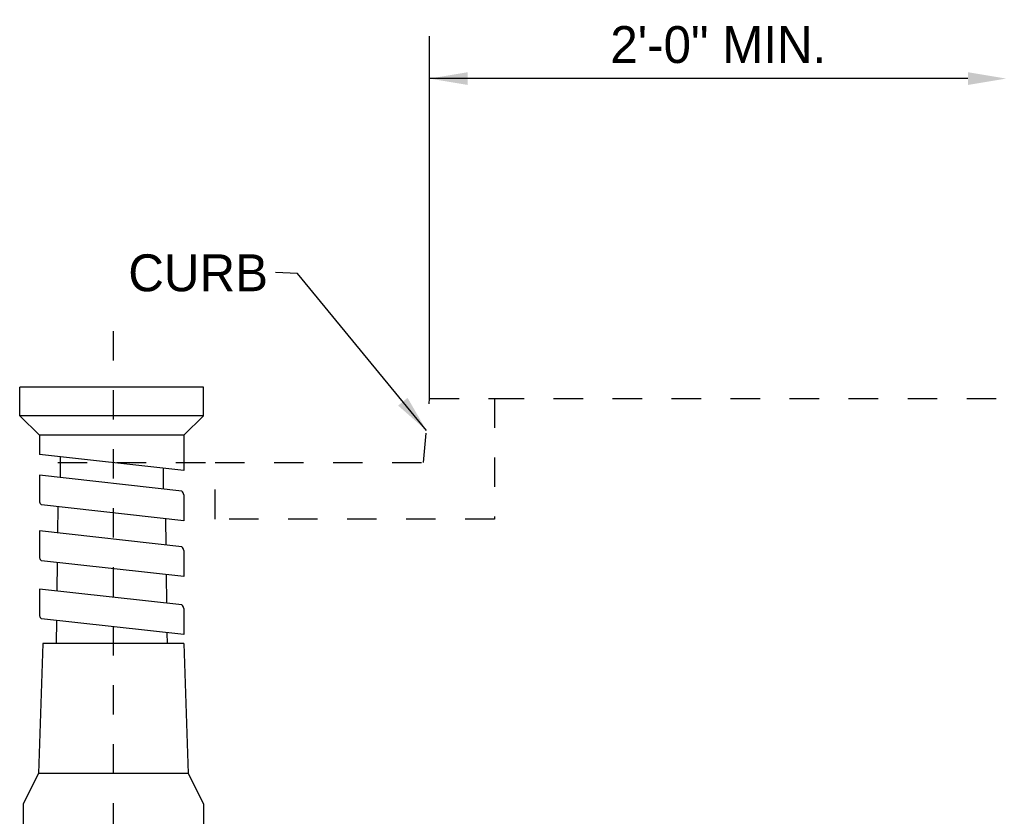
# Model space of a CAD drawing. Header units: feet. Extents: x 6 to 231, y 4 to 30.
# Tile 61 of 67: x 184.22 to 187.56, y 13.76 to 16.46. Entities that reach past the tile are written whole.
import ezdxf

# ---------------------------------------------------------------- set-up
doc = ezdxf.new("R2010")
doc.units = ezdxf.units.FT
doc.header["$MEASUREMENT"] = 0
doc.linetypes.add('CENTER', pattern=[2, 1.25, -0.25, 0.25, -0.25])
doc.linetypes.add('F', pattern=[0.15, 0.1, -0.05])
doc.layers.add('DETAIL', color=50, linetype='Continuous')
doc.layers.add('text', color=9, linetype='Continuous')
doc.styles.add('Slanted-Normal', font='font31.shx', dxfattribs={"height": 0.14})
doc.styles.get("Standard").update_dxf_attribs({"font": 'arial.ttf'})
doc.dimstyles.new('COEC', dxfattribs={"dimscale": 13.9, "dimtxt": 0.18, "dimasz": 0.18, "dimexe": 0.18, "dimexo": 0.0625, "dimgap": 0.09, "dimtad": 1, "dimzin": 0, "dimdsep": 46, "dimtxsty": 'Standard', "dimcen": 0.09, "dimclrd": 256, "dimclre": 256, "dimclrt": 256, "dimaunit": 1, "dimadec": 4, "dimazin": 0, "dimtfac": 1, "dimtofl": 0, "dimtmove": 0, "dimatfit": 3, "dimfxl": 1, "dimtolj": 1, "dimtzin": 0, "dimlwd": -1, "dimlwe": -1, "dimarcsym": 0})

msp = doc.modelspace()

# ---------------------------------------------------------------- linework, layer by layer
at = {"layer": 'DETAIL', "color": 180, "linetype": 'CENTER', "ltscale": 0.05}
msp.add_line((184.53706, 15.40761), (184.53706, 12.38121), dxfattribs=at)
at = {"layer": 'DETAIL', "linetype": 'Continuous'}
for p, q in [((184.84282, 15.21757), (184.21993, 15.21757)), ((184.21993, 15.12002), (184.21993, 15.21757)), ((184.84282, 15.12002), (184.84282, 15.21757)), ((184.84282, 15.12002), (184.21993, 15.12002)), ((184.21993, 15.12002), (184.28655, 15.05417)), ((184.84282, 15.12002), (184.77631, 15.05417)), ((184.77631, 15.05417), (184.28655, 15.05417)), ((184.28655, 15.05417), (184.28655, 14.98958)), ((184.28655, 15.05417), (184.28655, 15.01377)), ((184.77631, 15.05417), (184.77631, 14.93522)), ((184.77631, 15.03808), (184.77631, 14.94991)), ((184.77631, 14.93522), (184.28655, 14.98958)), ((184.35748, 14.98173), (184.35659, 14.91136)), ((184.76935, 14.8654), (184.28655, 14.91909)), ((184.28655, 14.91909), (184.28655, 14.82839)), ((184.70582, 14.94306), (184.70671, 14.87247)), ((184.77631, 14.85269), (184.77631, 14.76453)), ((184.77631, 14.76453), (184.29329, 14.81822)), ((184.34886, 14.81203), (184.34776, 14.72321)), ((184.71444, 14.77138), (184.71554, 14.68233)), ((184.76935, 14.67637), (184.28655, 14.72995)), ((184.28655, 14.72995), (184.28655, 14.63924)), ((184.77631, 14.66366), (184.77631, 14.5755)), ((184.77631, 14.5755), (184.29329, 14.62908)), ((184.34665, 14.62322), (184.34544, 14.52689)), ((184.71676, 14.58213), (184.71786, 14.48557)), ((184.76935, 14.47982), (184.28655, 14.5334)), ((184.28655, 14.5334), (184.28655, 14.4427)), ((184.77631, 14.46712), (184.77631, 14.37895)), ((184.77631, 14.37895), (184.29329, 14.43265)), ((184.34422, 14.4269), (184.34334, 14.34923)), ((184.71908, 14.38536), (184.71952, 14.34923)), ((184.29793, 14.34923), (184.28313, 13.9082)), ((184.7762, 14.34923), (184.29793, 14.34923)), ((184.7762, 14.34923), (184.791, 13.9082)), ((184.28313, 13.9082), (184.23131, 13.80578)), ((184.791, 13.9082), (184.28313, 13.9082)), ((184.791, 13.9082), (184.84271, 13.80578)), ((184.23131, 13.80578), (184.23131, 13.33691)), ((184.84271, 13.80578), (184.84271, 13.33691))]:
    msp.add_line(p, q, dxfattribs=at)
at = {"layer": 'DETAIL', "linetype": 'F'}
for p, q in [((185.82938, 15.17904), (187.8049, 15.17904)), ((184.34909, 14.96208), (184.88221, 14.96208))]:
    msp.add_line(p, q, dxfattribs=at)
msp.add_lwpolyline([(185.82938, 15.17904), (185.82938, 14.77006), (184.88221, 14.77006), (184.88221, 14.96208), (185.58802, 14.96208), (185.6089, 15.17914)], close=True, dxfattribs=at)
at = {"layer": 'DETAIL', "linetype": 'Continuous'}
for centre, radius, start, end in [((184.74814, 14.8456), 0.02901, 14.18856, 43.13035), ((184.3206, 14.8436), 0.03729, 204.15929, 222.94402), ((184.74814, 14.65651), 0.02901, 14.18856, 43.13035), ((184.3206, 14.65451), 0.03729, 204.15929, 222.94402), ((184.74814, 14.46), 0.02901, 14.18856, 43.13035), ((184.3206, 14.45801), 0.03729, 204.15929, 222.94402)]:
    msp.add_arc(centre, radius, start, end, dxfattribs=at)
at = {"layer": 'text', "color": 9, "linetype": 'ByBlock'}
for p, q in [((185.6089, 15.17914), (185.6089, 16.40615)), ((187.43358, 16.26295), (185.6089, 16.26295))]:
    msp.add_line(p, q, dxfattribs=at)
for points in [[(185.7385, 16.28455), (185.7385, 16.24135), (185.6089, 16.26295)], [(187.43358, 16.28455), (187.43358, 16.24135), (187.56318, 16.26295)]]:
    msp.add_solid(points, dxfattribs=at)

# ---------------------------------------------------------------- texts
at = {"layer": 'text', "color": 9, "style": 'Slanted-Normal'}
msp.add_text('CURB', height=0.125, dxfattribs=at).set_placement((184.58798, 15.5423))
at = {"layer": 'text', "color": 9, "linetype": 'ByBlock', "insert": (186.58764, 16.37729), "char_height": 0.125, "attachment_point": 5, "style": 'Slanted-Normal'}
msp.add_mtext('{2\'-0" MIN.}', dxfattribs=at)

# ---------------------------------------------------------------- leaders
at = {"layer": 'text'}
msp.add_leader([(185.59846, 15.07061), (185.16143, 15.60291), (185.08673, 15.6059)], dimstyle='COEC', override={"dimscale": 0.7, "dimgap": 0.09, "dimtad": 0, "dimaunit": 0}, dxfattribs=at)

doc.saveas('drawing.dxf')
